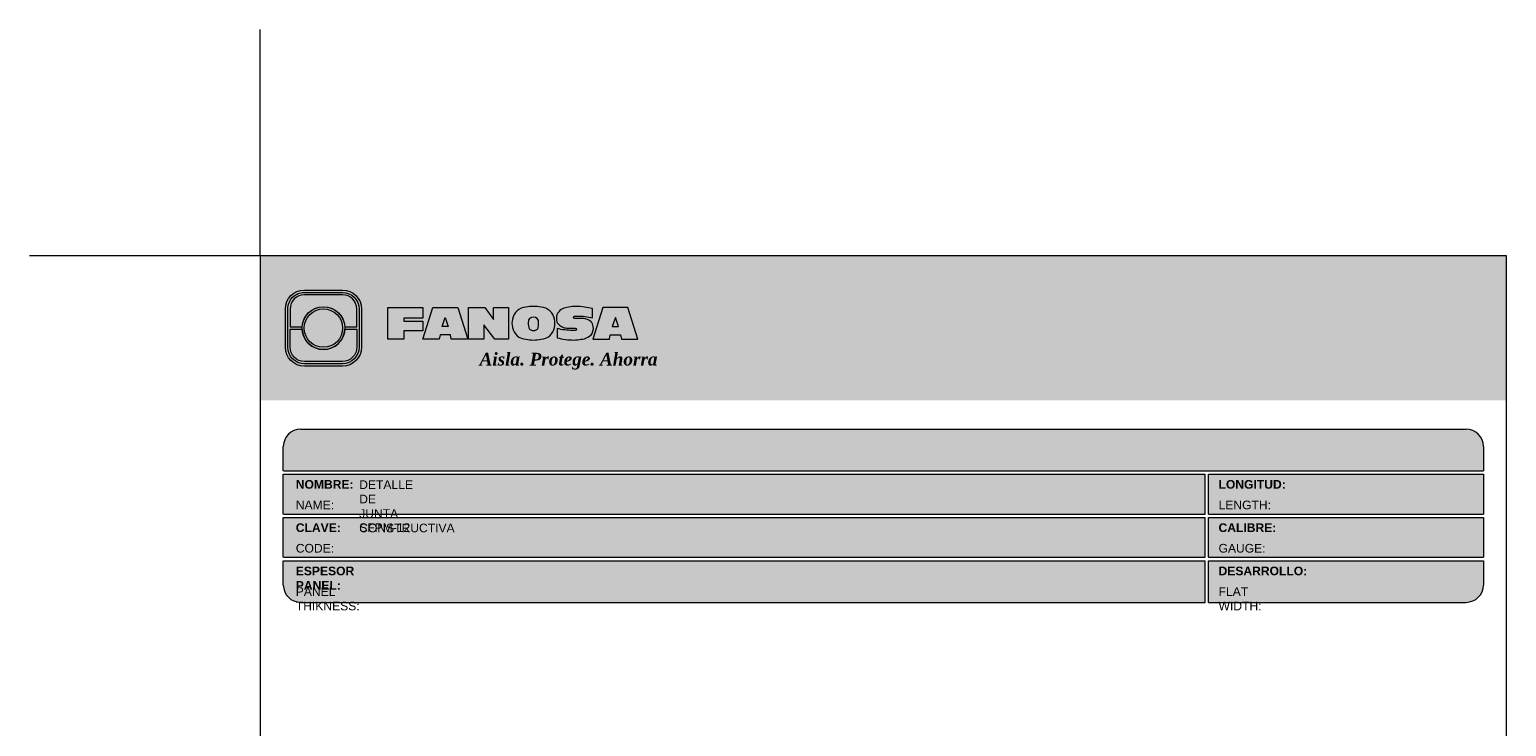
# Model space of a CAD drawing. Header units: millimetres. Extents: x 769.3 to 799.2, y 80.9 to 116.7.
# Tile 2 of 2: x 769.3 to 794.8, y 104.6 to 116.7. Entities that reach past the tile are written whole.
import ezdxf

# ---------------------------------------------------------------- set-up
doc = ezdxf.new("R2010")
doc.units = ezdxf.units.MM
doc.header["$LTSCALE"] = 0.025
doc.layers.get('0').update_dxf_attribs({"lineweight": 5})
doc.layers.add('TEXTO CUADRO DATOS', color=251, linetype='Continuous', lineweight=0)
doc.styles.get("Standard").update_dxf_attribs({"font": 'romand.shx'})

# ---------------------------------------------------------------- blocks, each defined once
blk = doc.blocks.new('LOGO 1')
for color, points in [(7, [(362.633524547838, 273.3012676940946), (362.633524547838, 270.8012676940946), (384.2235245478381, 270.8012676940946), (384.2235245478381, 273.3012676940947)]), (30, [(364.0980555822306, 272.0718926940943), (364.3048789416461, 272.0718926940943), (364.3048789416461, 272.3812676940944, 0.4142135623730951), (364.0573789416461, 272.6287676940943), (363.3973789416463, 272.6287676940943, 0.4142135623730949), (363.1498789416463, 272.3812676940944), (363.1498789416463, 272.0718926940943), (363.3567023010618, 272.0718926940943, -0.9459053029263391)]), (252, [(364.0602079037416, 272.0512676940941, 1), (363.3945499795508, 272.0512676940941, 1)]), (7, [(364.8420585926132, 272.4104305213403), (365.4501879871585, 272.4104305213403), (365.4501879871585, 272.2247109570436), (365.119665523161, 272.2247109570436), (365.119665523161, 272.1719110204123), (365.4501879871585, 272.1719110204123), (365.4501879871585, 272.00471122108), (365.119665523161, 272.00471122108), (365.119665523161, 271.8609844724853), (364.8420585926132, 271.8609844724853)]), (170, [(364.3048789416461, 271.7212676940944), (364.3048789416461, 272.0306426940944), (364.0980555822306, 272.0306426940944, -0.9459053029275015), (363.3567023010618, 272.0306426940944), (363.1498789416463, 272.0306426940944), (363.1498789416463, 271.7212676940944, 0.4142135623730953), (363.3973789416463, 271.4737676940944), (364.057378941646, 271.4737676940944, 0.4142135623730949)])]:
    blk.add_hatch(color=color).paths.add_polyline_path(points)
h = blk.add_hatch(color=7)
edge = h.paths.add_edge_path()
edge.add_arc((364.057378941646, 271.7212676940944), 0.3299999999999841, -89.99999999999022, 9.890754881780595e-12, ccw=False)
edge.add_line((364.0573789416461, 271.3912676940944), (363.3973789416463, 271.3912676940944))
edge.add_arc((363.3973789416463, 271.7212676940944), 0.3299999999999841, 179.9999999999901, 269.9999999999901, ccw=False)
edge.add_line((363.0673789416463, 271.7212676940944), (363.0673789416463, 272.3812676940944))
edge.add_arc((363.3973789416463, 272.3812676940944), 0.3299999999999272, 90, 180, ccw=False)
edge.add_line((363.3973789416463, 272.7112676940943), (364.0573789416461, 272.7112676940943))
edge.add_arc((364.0573789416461, 272.3812676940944), 0.3299999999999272, 0, 90, ccw=False)
edge.add_line((364.387378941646, 272.3812676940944), (364.387378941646, 271.7212676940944))
edge = h.paths.add_edge_path(flags=16)
edge.add_arc((364.0573789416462, 271.7212676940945), 0.2887500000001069, 269.9999999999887, 359.9999999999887, ccw=False)
edge.add_line((364.0573789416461, 271.4325176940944), (363.3973789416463, 271.4325176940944))
edge.add_arc((363.3973789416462, 271.7212676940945), 0.2887500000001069, 180.0000000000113, 270.0000000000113, ccw=False)
edge.add_line((363.1086289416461, 271.7212676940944), (363.1086289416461, 272.3812676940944))
edge.add_arc((363.3973789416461, 272.3812676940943), 0.28875000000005, 89.99999999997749, 179.9999999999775, ccw=False)
edge.add_line((363.3973789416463, 272.6700176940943), (364.0573789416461, 272.6700176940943))
edge.add_arc((364.0573789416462, 272.3812676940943), 0.28875000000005, 2.262368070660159e-11, 90.00000000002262, ccw=False)
edge.add_line((364.3461289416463, 272.3812676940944), (364.3461289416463, 271.7212676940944))
h = blk.add_hatch(color=7)
h.paths.add_polyline_path([(363.3561289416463, 272.0512676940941, 1), (364.0986289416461, 272.0512676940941, 1)])
h.paths.add_polyline_path([(364.0602079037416, 272.0512676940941, -1), (363.3945499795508, 272.0512676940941, -1)], flags=16)
h = blk.add_hatch(color=7)
h.paths.add_polyline_path([(365.620750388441, 272.4104305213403), (365.4485062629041, 271.8609844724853), (365.7332546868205, 271.8609844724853), (365.7479187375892, 271.934277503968), (365.9266795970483, 271.934277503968), (365.9413436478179, 271.8609844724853), (366.2260920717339, 271.8609844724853), (366.0538479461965, 272.4104305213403)])
h.paths.add_polyline_path([(365.837299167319, 272.2366800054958), (365.8906148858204, 272.0814774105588), (365.7839834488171, 272.0814774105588)], flags=16)
h = blk.add_hatch(color=7)
h.paths.add_polyline_path([(366.9358659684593, 272.4104305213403), (366.6709453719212, 272.4104305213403), (366.6709453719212, 272.1991139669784), (366.5221127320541, 272.4104305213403), (366.2395855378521, 272.4104305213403), (366.2395855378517, 271.8609844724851), (366.5045061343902, 271.8609844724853), (366.5045061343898, 272.1071001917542), (366.6947223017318, 271.8609844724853), (366.9358659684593, 271.8609844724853)])
h.paths.add_polyline_path([(367.4970415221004, 272.4140725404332, 0.09403921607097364), (367.2339520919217, 272.4140725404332, 0.3497782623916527), (367.0006865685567, 272.2074327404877, 0.09737279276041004), (367.0006865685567, 272.0639822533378, 0.3497782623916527), (367.2339520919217, 271.8573424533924, 0.09403921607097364), (367.4970415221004, 271.8573424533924, 0.3497782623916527), (367.7303070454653, 272.0639822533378, 0.09737279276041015), (367.7303070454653, 272.2074327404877, 0.3497782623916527)])
h.paths.add_polyline_path([(367.2999959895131, 272.2148320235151, -0.3799377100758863), (367.4309976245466, 272.2148320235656, -0.158874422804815), (367.4503779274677, 272.1817168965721, -0.1263576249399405), (367.44577155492, 272.0572845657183, -0.2142742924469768), (367.4126854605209, 272.0188340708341, -0.2226123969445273), (367.318308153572, 272.0188340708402, -0.2142742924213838), (367.2852220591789, 272.0572845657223, -0.1263576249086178), (367.2806156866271, 272.1817168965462, -0.1588744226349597)], flags=16)
h.paths.add_polyline_path([(368.0775589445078, 272.2601931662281), (368.1276424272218, 272.2601931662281, -0.05869489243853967), (368.3904870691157, 272.2278050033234), (368.3904870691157, 272.3881713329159, 0.06395994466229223), (368.1046346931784, 272.4264429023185, 0.04691611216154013), (367.9730899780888, 272.4140725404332, 0.2229690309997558), (367.7857619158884, 272.3139728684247, 0.1654172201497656), (367.7667124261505, 272.182419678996, 0.1952229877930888), (367.8161538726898, 272.1004656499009, 0.07724634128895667), (367.887655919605, 272.0635888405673, 0.08066867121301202), (367.9607834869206, 272.0517133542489), (368.0895714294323, 272.0517133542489, -1), (368.0895714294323, 272.0112218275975), (368.0394879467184, 272.0112218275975, -0.05869489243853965), (367.7766433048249, 272.0436099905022), (367.7766433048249, 271.8832436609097, 0.0639599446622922), (368.0624956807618, 271.8449720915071, 0.04691611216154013), (368.1940403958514, 271.8573424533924, 0.2229690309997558), (368.3813684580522, 271.9574421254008, 0.2091142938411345), (368.391184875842, 272.1225548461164, 0.1301021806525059), (368.3636451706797, 272.1610969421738, 0.09267767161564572), (368.2794744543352, 272.2078261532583, 0.08066867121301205), (368.2063468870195, 272.2197016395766), (368.0775589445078, 272.2197016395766, -1)])
h.paths.add_polyline_path([(369.0017330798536, 272.4104305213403), (368.5686355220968, 272.4104305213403), (368.3963913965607, 271.8609844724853), (368.6811398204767, 271.8609844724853), (368.6958038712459, 271.934277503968), (368.8745647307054, 271.934277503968), (368.8892287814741, 271.8609844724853), (369.1739772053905, 271.8609844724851)])
h.paths.add_polyline_path([(368.7851843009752, 272.2366800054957), (368.8385000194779, 272.0814774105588), (368.7318685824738, 272.0814774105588)], flags=16)
at = {"color": 7}
for points in [[(364.387378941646, 271.7212676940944, -0.414213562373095), (364.0573789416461, 271.3912676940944), (363.3973789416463, 271.3912676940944, -0.414213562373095), (363.0673789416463, 271.7212676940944), (363.0673789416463, 272.3812676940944, -0.414213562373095), (363.3973789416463, 272.7112676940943), (364.0573789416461, 272.7112676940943, -0.4142135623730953), (364.387378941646, 272.3812676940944)], [(364.3461289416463, 271.7212676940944, -0.4142135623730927), (364.0573789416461, 271.4325176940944), (363.3973789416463, 271.4325176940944, -0.4142135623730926), (363.1086289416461, 271.7212676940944), (363.1086289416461, 272.3812676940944, -0.414213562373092), (363.3973789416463, 272.6700176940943), (364.0573789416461, 272.6700176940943, -0.4142135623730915), (364.3461289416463, 272.3812676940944)], [(367.7303070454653, 272.2074327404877, 0.3497782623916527), (367.4970415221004, 272.4140725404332, 0.09403921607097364), (367.2339520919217, 272.4140725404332, 0.3497782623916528), (367.0006865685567, 272.2074327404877, 0.09737279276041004), (367.0006865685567, 272.0639822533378, 0.3497782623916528), (367.2339520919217, 271.8573424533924, 0.09403921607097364), (367.4970415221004, 271.8573424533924, 0.3497782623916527), (367.7303070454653, 272.0639822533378, 0.09737279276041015)], [(368.3637508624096, 272.1610094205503, 0.09280978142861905), (368.2794744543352, 272.2078261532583, 0.08066867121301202), (368.2063468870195, 272.2197016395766), (368.0775589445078, 272.2197016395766, -0.9999999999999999), (368.0775589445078, 272.2601931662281), (368.1276424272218, 272.2601931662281, -0.05869489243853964), (368.3904870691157, 272.2278050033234), (368.3904870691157, 272.3881713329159, 0.06395994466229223), (368.1046346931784, 272.4264429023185, 0.04691611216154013), (367.9730899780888, 272.4140725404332, 0.2229690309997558), (367.7857619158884, 272.3139728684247, 0.1654172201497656), (367.7667124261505, 272.182419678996, 0.1952229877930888), (367.8161538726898, 272.1004656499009, 0.07724634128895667), (367.887655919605, 272.0635888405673, 0.08066867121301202), (367.9607834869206, 272.0517133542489), (368.0895714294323, 272.0517133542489, -0.9999999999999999), (368.0895714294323, 272.0112218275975), (368.0394879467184, 272.0112218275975, -0.05869489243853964), (367.7766433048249, 272.0436099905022), (367.7766433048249, 271.8832436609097, 0.06395994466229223), (368.0624956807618, 271.8449720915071, 0.04691611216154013), (368.1940403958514, 271.8573424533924, 0.2229690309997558), (368.3813684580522, 271.9574421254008, 0.2091142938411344), (368.391184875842, 272.1225548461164, 0.1341802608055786)], [(367.2852220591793, 272.0572845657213, 0.2142742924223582), (367.318308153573, 272.0188340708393, 0.2226123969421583), (367.4126854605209, 272.0188340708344, 0.2142742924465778), (367.44577155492, 272.0572845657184, 0.1263576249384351), (367.4503779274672, 272.1817168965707, 0.1588744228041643), (367.4309976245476, 272.2148320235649, 0.379937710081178), (367.2999959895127, 272.2148320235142, 0.1588744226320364), (367.2806156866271, 272.1817168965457, 0.1263576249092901)]]:
    blk.add_lwpolyline(points, format="xyb", close=True, dxfattribs=at)
at = {"color": 30}
blk.add_lwpolyline([(364.3048789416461, 272.0718926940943), (364.3048789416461, 272.3812676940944, 0.414213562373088), (364.0573789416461, 272.6287676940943), (363.3973789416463, 272.6287676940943, 0.4142135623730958), (363.1498789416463, 272.3812676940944), (363.1498789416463, 272.0718926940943), (363.3567023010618, 272.0718926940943, -0.9459053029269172), (364.0980555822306, 272.0718926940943)], format="xyb", close=True, dxfattribs=at)
at = {"color": 7}
for points in [[(364.8420585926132, 272.4104305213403), (365.4501879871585, 272.4104305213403), (365.4501879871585, 272.2247109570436), (365.119665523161, 272.2247109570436), (365.119665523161, 272.1719110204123), (365.4501879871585, 272.1719110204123), (365.4501879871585, 272.00471122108), (365.119665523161, 272.00471122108), (365.119665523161, 271.8609844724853), (364.8420585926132, 271.8609844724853)], [(365.7332546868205, 271.8609844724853), (365.4485062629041, 271.8609844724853), (365.620750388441, 272.4104305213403), (366.0538479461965, 272.4104305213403), (366.2260920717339, 271.8609844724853), (365.9413436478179, 271.8609844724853), (365.9266795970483, 271.934277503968), (365.7479187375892, 271.934277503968)], [(366.5045061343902, 272.1071001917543), (366.5045061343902, 271.8609844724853), (366.2395855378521, 271.8609844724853), (366.2395855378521, 272.4104305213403), (366.5221127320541, 272.4104305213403), (366.6709453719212, 272.1991139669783), (366.6709453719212, 272.4104305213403), (366.9358659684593, 272.4104305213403), (366.9358659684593, 271.8609844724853), (366.6947223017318, 271.8609844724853)], [(368.8745647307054, 271.934277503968), (368.8892287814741, 271.8609844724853), (369.1739772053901, 271.8609844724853), (369.0017330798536, 272.4104305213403), (368.5686355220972, 272.4104305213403), (368.3963913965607, 271.8609844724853), (368.6811398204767, 271.8609844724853), (368.6958038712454, 271.934277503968)], [(365.7839834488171, 272.0814774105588), (365.837299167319, 272.2366800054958), (365.8906148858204, 272.0814774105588)], [(368.8385000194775, 272.0814774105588), (368.7851843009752, 272.2366800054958), (368.7318685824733, 272.0814774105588)]]:
    blk.add_lwpolyline(points, close=True, dxfattribs=at)
at = {"color": 170}
blk.add_lwpolyline([(363.3567023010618, 272.0306426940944, 0.9459053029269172), (364.0980555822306, 272.0306426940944), (364.3048789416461, 272.0306426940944), (364.3048789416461, 271.7212676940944, -0.4142135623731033), (364.0573789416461, 271.4737676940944), (363.3973789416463, 271.4737676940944, -0.414213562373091), (363.1498789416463, 271.7212676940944), (363.1498789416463, 272.0306426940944)], format="xyb", close=True, dxfattribs=at)
at = {"color": 7}
for radius in [0.3712499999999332, 0.332828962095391]:
    blk.add_circle((363.7273789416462, 272.0512676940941), radius, dxfattribs=at)
at = {"color": 254, "insert": (366.4315877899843, 271.623287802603), "char_height": 0.22, "width": 5.448476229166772, "attachment_point": 1}
blk.add_mtext('{\\fBookman Old Style|b1|i1|c0|p18;\\C255;Aisla. Protege. Ahorra}', dxfattribs=at)

msp = doc.modelspace()

# ---------------------------------------------------------------- hatches: boundary and pattern name
msp.add_hatch(color=253).paths.add_polyline_path([(794.448761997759, 109.4667079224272, 0.4142135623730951), (794.1487619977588, 109.7667079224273), (773.9587619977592, 109.7667079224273, 0.4142135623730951), (773.658761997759, 109.4667079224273), (773.658761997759, 109.0467079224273), (794.448761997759, 109.0467079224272)])
h = msp.add_hatch(color=253)
h.paths.add_polyline_path([(789.6271626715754, 108.9866873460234), (773.6576711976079, 108.9866873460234), (773.6576711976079, 108.2966873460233), (789.6271626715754, 108.2966873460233)])
h.paths.add_polyline_path([(789.6271626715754, 108.2366873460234), (773.6576711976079, 108.2366873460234), (773.6576711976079, 107.5466873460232), (789.6271626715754, 107.5466873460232)])
h.paths.add_polyline_path([(789.6271626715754, 107.4866873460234), (773.6576711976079, 107.4866873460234), (773.6576711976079, 107.0666873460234, 0.4142135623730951), (773.9576711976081, 106.7666873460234), (789.6271626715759, 106.7666873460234)])
h.paths.add_polyline_path([(794.4476711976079, 107.4866873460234), (789.6871626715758, 107.4866873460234), (789.6871626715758, 106.7666873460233), (794.1476711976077, 106.7666873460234, 0.4142135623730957), (794.4476711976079, 107.0666873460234)])
h.paths.add_polyline_path([(794.4476711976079, 108.2366873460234), (789.6871626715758, 108.2366873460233), (789.6871626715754, 107.5466873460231), (794.4476711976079, 107.5466873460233)])
h.paths.add_polyline_path([(794.4476711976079, 108.9866873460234), (789.6871626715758, 108.9866873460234), (789.6871626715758, 108.2966873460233), (794.4476711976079, 108.2966873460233)])

# ---------------------------------------------------------------- linework, layer by layer
at = {"color": 254}
for q in [(773.2587619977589, 116.6880880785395), (769.2605255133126, 112.7667079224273)]:
    msp.add_line((773.2587619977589, 112.7667079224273), q, dxfattribs=at)
at = {"color": 253}
for p, q in [((773.9587619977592, 109.7667079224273), (794.1487619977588, 109.7667079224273)), ((773.6574210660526, 109.0467079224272), (773.6574210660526, 109.4667079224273)), ((794.448761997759, 109.4667079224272), (794.448761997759, 109.0467079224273)), ((773.658761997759, 109.0467079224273), (794.448761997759, 109.0467079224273)), ((773.6574210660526, 108.2967079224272), (773.6574210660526, 108.9867079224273)), ((773.658761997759, 108.9867079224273), (789.6282534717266, 108.9867079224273)), ((789.6282534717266, 108.2967079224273), (789.628253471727, 108.9867079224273)), ((789.688253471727, 108.9867079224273), (794.448761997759, 108.9867079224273)), ((789.688253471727, 108.2967079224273), (789.688253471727, 108.9867079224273)), ((794.448761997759, 108.9867079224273), (794.448761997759, 108.2967079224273)), ((773.658761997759, 108.2967079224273), (789.6282534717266, 108.2967079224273)), ((789.688253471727, 108.2967079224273), (794.448761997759, 108.2967079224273)), ((773.6574210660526, 107.5467079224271), (773.6574210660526, 108.2367079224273)), ((773.658761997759, 108.2367079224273), (789.6282534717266, 108.2367079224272)), ((789.6282534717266, 107.5467079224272), (789.6282534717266, 108.2367079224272)), ((789.688253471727, 108.2367079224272), (794.448761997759, 108.2367079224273)), ((789.688253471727, 107.5467079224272), (789.688253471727, 108.2367079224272)), ((794.448761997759, 108.2367079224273), (794.448761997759, 107.5467079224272)), ((773.6574210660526, 107.0667079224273), (773.6574210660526, 107.4867079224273)), ((773.658761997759, 107.5467079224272), (789.6282534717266, 107.5467079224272)), ((773.658761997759, 107.4867079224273), (789.628253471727, 107.4867079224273)), ((789.628253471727, 106.7667079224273), (789.6282534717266, 107.4867079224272)), ((789.688253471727, 107.5467079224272), (794.448761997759, 107.5467079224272)), ((789.688253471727, 107.4867079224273), (794.448761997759, 107.4867079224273)), ((789.688253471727, 106.7667079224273), (789.688253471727, 107.4867079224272)), ((794.448761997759, 107.4867079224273), (794.448761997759, 107.0667079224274)), ((773.9587619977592, 106.7667079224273), (789.6282534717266, 106.7667079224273)), ((789.688253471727, 106.7667079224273), (794.1487619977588, 106.7667079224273))]:
    msp.add_line(p, q, dxfattribs=at)
at = {"color": 254}
msp.add_lwpolyline([(773.2587619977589, 84.82670792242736), (794.8487619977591, 84.82670792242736), (794.8487619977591, 112.7667079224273), (773.2587619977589, 112.7667079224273)], close=True, dxfattribs=at)
at = {"color": 253}
for centre, start, end in [((773.9574210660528, 109.4667079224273), 90, 180), ((794.1487619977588, 109.4667079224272), 0, 90), ((773.9574210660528, 107.0667079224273), 180, 270), ((794.1487619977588, 107.0667079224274), 270, 0)]:
    msp.add_arc(centre, 0.3, start, end, dxfattribs=at)

# ---------------------------------------------------------------- block references
msp.add_blockref('LOGO 1', (410.625237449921, -160.5345597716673))

# ---------------------------------------------------------------- texts
at = {"layer": 'TEXTO CUADRO DATOS', "char_height": 0.15, "width": 0.003231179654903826, "attachment_point": 1}
for s, insert in [('{\\fArial|b1|i0|c0|p34;NOMBRE:}', (773.873423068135, 108.8852422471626)), ('{\\fArial|b0|i0|c0|p34;DETALLE DE JUNTA CONSTRUCTIVA}', (774.9720936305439, 108.8801262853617)), ('{\\fArial|b1|i0|c0|p34;LONGITUD:}', (789.8605439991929, 108.8852422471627)), ('{\\fArial|b0|i0|c0|p34;NAME:}', (773.873423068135, 108.5285691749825)), ('{\\fArial|b0|i0|c0|p34;LENGTH:}', (789.8605439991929, 108.5285691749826)), ('{\\fArial|b1|i0|c0|p34;CLAVE:}', (773.873423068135, 108.1352422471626)), ('{\\fArial|b0|i0|c0|p34;SFPM-12}', (774.9720936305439, 108.1362156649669)), ('{\\fArial|b1|i0|c0|p34;CALIBRE:}', (789.8605439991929, 108.1352422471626)), ('{\\fArial|b0|i0|c0|p34;CODE:}', (773.873423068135, 107.7785691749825)), ('{\\fArial|b0|i0|c0|p34;GAUGE:}', (789.8605439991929, 107.7785691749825)), ('{\\fArial|b1|i0|c0|p34;ESPESOR PANEL:}', (773.873423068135, 107.3852422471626)), ('{\\fArial|b1|i0|c0|p34;DESARROLLO:}', (789.8605439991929, 107.3852422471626)), ('{\\fArial|b0|i0|c0|p34;PANEL THIKNESS:}', (773.873423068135, 107.0285691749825)), ('{\\fArial|b0|i0|c0|p34;FLAT WIDTH:}', (789.8605439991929, 107.0285691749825))]:
    msp.add_mtext(s, dxfattribs=dict(at, insert=insert))

doc.saveas('drawing.dxf')
